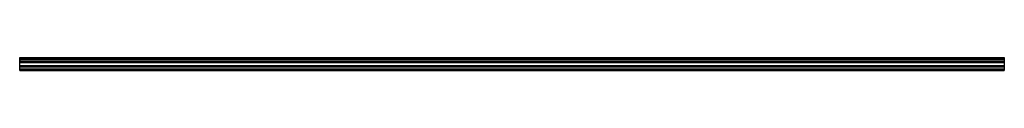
# Model space of a CAD drawing. Header units: millimetres. Extents: x 0 to 2500, y -16 to 17.
import ezdxf

# ---------------------------------------------------------------- set-up
doc = ezdxf.new("R2010")
doc.units = ezdxf.units.MM
doc.header["$LTSCALE"] = 10
doc.linetypes.add('ALLCAD_Strich', pattern=[0.2, 0.15, -0.05])
for name, color, linetype in [('BESCH_KONT_sich_schn_ansi_2d', 40, 'Continuous'), ('BESCH_KONT_sich_schn_grun_2d', 10, 'Continuous'), ('BESCH_KONT_sich_schn_seit_2d', 160, 'Continuous')]:
    doc.layers.add(name, color=color, linetype=linetype)

msp = doc.modelspace()

# ---------------------------------------------------------------- linework, layer by layer
at = {"layer": 'BESCH_KONT_sich_schn_ansi_2d', "linetype": 'ALLCAD_Strich'}
for p, q in [((0, -16.5), (0, -16.5, -33)), ((0, -16.5, -33), (2500, -16.5, -33)), ((0, -16.5), (2500, -16.5)), ((0, -16.5, -4.5), (0, -16.5, -4.5)), ((0, -16.5, -4.5), (0, -16.5, -4.5)), ((0, -16.5, -4.5), (0, -16.5, -4.5)), ((0, -16.5, -4.5), (0, -16.5, -4.5)), ((0, -16.5, -4.5), (0, -16.5, -4.5)), ((0, -16.5, -4.5), (0, -16.5, -4.5)), ((0, -16.5, -4.5), (0, -16.5, -4.5)), ((0, -16.5, -4.5), (0, -16.5, -4.5)), ((0, -16.5, -4.5), (0, -16.5, -4.5)), ((0, -16.5, -4.5), (0, -16.5, -4.5)), ((0, -16.5, -4.5), (0, -16.5, -4.5)), ((0, -16.5, -4.5), (0, -16.5, -4.5)), ((0, -16.5, -4.5), (0, -16.5, -4.5)), ((0, -16.5, -4.5), (0, -16.5, -4.5)), ((0, -16.5, -4.5), (0, -16.5, -4.5)), ((0, -16.5, -4.5), (0, -16.5, -4.5)), ((0, -16.5, -4.5), (0, -16.5, -4.5)), ((0, -16.5, -4.5), (0, -16.5, -4.5)), ((0, -16.5, -4.5), (0, -16.5, -4.5)), ((0, -16.5, -4.5), (0, -16.5, -4.5)), ((0, -16.5, -4.5), (0, -16.5, -4.5)), ((0, -16.5, -4.5), (0, -16.5, -4.5)), ((0, -16.5, -4.5), (0, -16.5, -4.5)), ((0, -16.5, -31), (2500, -16.5, -31)), ((2500, -16.5, -29.5), (0, -16.5, -29.5)), ((0, -16.5, -2.5), (2500, -16.5, -2.5)), ((0, -16.5, -28.5), (2500, -16.5, -28.5)), ((0, -16.5, -4.5), (2500, -16.5, -4.5)), ((0, -16.5, -5), (2500, -16.5, -5)), ((2500, -16.5), (2500, -16.5, -33))]:
    msp.add_line(p, q, dxfattribs=at)
at = {"layer": 'BESCH_KONT_sich_schn_ansi_2d', "linetype": 'ALLCAD_Strich', "extrusion": (0, -1, 0)}
for radius, start, end in [(0.00217, 90, 180), (0.00217, 180, 270), (0.00271, 270, 360), (0.00271, 0, 90), (0.00271, 90, 180), (0.00271, 180, 270), (0.00271, 270, 360), (0.00271, 0, 90), (0.00271, 90, 180), (0.00271, 180, 270)]:
    msp.add_arc((0, -4.5, 16.5), radius, start, end, dxfattribs=at)
at = {"layer": 'BESCH_KONT_sich_schn_ansi_2d', "linetype": 'ALLCAD_Strich', "extrusion": (0, 1, 0)}
for radius, start, end in [(0.00093, 270, 0), (0.00093, 0, 90), (0.00116, 360, 90), (0.00116, 270, 0), (0.00116, 90, 180), (0.00116, 180, 270), (0.00116, 360, 90), (0.00116, 270, 0), (0.00116, 90, 180), (0.00116, 180, 270)]:
    msp.add_arc((0, -4.5, -16.5), radius, start, end, dxfattribs=at)
at = {"layer": 'BESCH_KONT_sich_schn_grun_2d', "linetype": 'ALLCAD_Strich'}
for p, q in [((0, -16.5, -33), (0, 16.5, -33)), ((0, 16.5, -33), (2500, 16.5, -33)), ((0, 14, -33), (2500, 14, -33)), ((0, 12.4, -33), (2500, 12.4, -33)), ((2500, 7, -33), (0, 7, -33)), ((0, 6, -33), (2500, 6, -33)), ((0, 5.5, -33), (0, 5.5, -33)), ((0, 5.5, -33), (0, 5.5, -33)), ((0, 5.5, -33), (0, 5.5, -33)), ((0, 5.5, -33), (0, 5.5, -33)), ((0, 5.5, -33), (0, 5.5, -33)), ((0, 5.5, -33), (0, 5.5, -33)), ((0, 5.5, -33), (0, 5.5, -33)), ((0, 5.5, -33), (0, 5.5, -33)), ((0, 5.5, -33), (0, 5.5, -33)), ((0, 5.5, -33), (2500, 5.5, -33)), ((0, 5.5, -33), (0, 5.5, -33)), ((0, 5.5, -33), (0, 5.5, -33)), ((0, 5.5, -33), (0, 5.5, -33)), ((0, 5.5, -33), (0, 5.5, -33)), ((0, 5.5, -33), (0, 5.5, -33)), ((0, 5.5, -33), (0, 5.5, -33)), ((0, 5.5, -33), (0, 5.5, -33)), ((0, 5.5, -33), (0, 5.5, -33)), ((0, 5.5, -33), (0, 5.5, -33)), ((0, 5.5, -33), (0, 5.5, -33)), ((0, 5.5, -33), (0, 5.5, -33)), ((0, 5.5, -33), (0, 5.5, -33)), ((0, 5.5, -33), (0, 5.5, -33)), ((0, 5.5, -33), (0, 5.5, -33)), ((0, 5.5, -33), (0, 5.5, -33)), ((0, 5.5, -33), (0, 5.5, -33)), ((0, 5.5, -33), (0, 5.5, -33)), ((0, 5.5, -33), (0, 5.5, -33)), ((0, 5.5, -33), (0, 5.5, -33)), ((0, 5.5, -33), (0, 5.5, -33)), ((0, 5.5, -33), (0, 5.5, -33)), ((0, 4.5, -33), (2500, 4.5, -33)), ((0, 4, -33), (2500, 4, -33)), ((2500, 16.5, -33), (2500, -16.5, -33)), ((0, -4, -33), (2500, -4, -33)), ((0, -4.5, -33), (2500, -4.5, -33)), ((0, -5.5, -33), (2500, -5.5, -33)), ((0, -6, -33), (2500, -6, -33)), ((0, -7, -33), (2500, -7, -33)), ((0, -12.4, -33), (2500, -12.4, -33)), ((0, -14, -33), (2500, -14, -33)), ((0, -16.5, -33), (2500, -16.5, -33))]:
    msp.add_line(p, q, dxfattribs=at)
at = {"layer": 'BESCH_KONT_sich_schn_seit_2d', "linetype": 'ALLCAD_Strich'}
for p, q in [((0, -16.5), (0, 16.5)), ((0, 16.5), (0, 16.5, -33)), ((0, 16.5, -33), (0, 7, -33)), ((0, 14, -28.5), (0, 14, -2.5)), ((0, 12.4, -28.5), (0, 14, -28.5)), ((0, 5.5, -2.5), (0, 14, -2.5)), ((0, 7, -31), (0, 12.4, -29.5)), ((0, 12.4, -29.5), (0, 12.4, -28.5)), ((0, 7, -33), (0, 7, -31)), ((0, 5.5, -4.5), (0, 6, -4.5)), ((0, 6, -4.5), (0, 6, -5)), ((0, 6, -5), (0, 4, -5)), ((0, 5.5, -2.5), (0, 5.5, -4.5)), ((0, 5.5, -4.5), (0, 5.5, -4.5)), ((0, 5.5, -4.5), (0, 5.5, -4.5)), ((0, 5.5, -4.5), (0, 5.5, -4.5)), ((0, 5.5, -4.5), (0, 5.5, -4.5)), ((0, 5.5, -4.5), (0, 5.5, -4.5)), ((0, 5.5, -4.5), (0, 5.5, -4.5)), ((0, 5.5, -4.5), (0, 5.5, -4.5)), ((0, 5.5, -4.5), (0, 5.5, -4.5)), ((0, 5.5, -4.5), (0, 5.5, -4.5)), ((0, 5.5, -4.5), (0, 5.5, -4.5)), ((0, 5.5, -4.5), (0, 5.5, -4.5)), ((0, 5.5, -4.5), (0, 5.5, -4.5)), ((0, 5.5, -4.5), (0, 5.5, -4.5)), ((0, 5.5, -4.5), (0, 5.5, -4.5)), ((0, 5.5, -4.5), (0, 5.5, -4.5)), ((0, 5.5, -4.5), (0, 5.5, -4.5)), ((0, 5.5, -4.5), (0, 5.5, -4.5)), ((0, 5.5, -4.5), (0, 5.5, -4.5)), ((0, 5.5, -4.5), (0, 5.5, -4.5)), ((0, 4, -4.5), (0, 4.5, -4.5)), ((0, 4.5, -4.5), (0, 4.5, -2.5)), ((0, -4.5, -2.5), (0, 4.5, -2.5)), ((0, 4, -5), (0, 4, -4.5)), ((0, -4.5, -4.5), (0, -4, -4.5)), ((0, -4, -4.5), (0, -4, -5)), ((0, -4, -5), (0, -6, -5)), ((0, -4.5, -2.5), (0, -4.5, -4.5)), ((0, -6, -4.5), (0, -5.5, -4.5)), ((0, -5.5, -4.5), (0, -5.5, -2.5)), ((0, -14, -2.5), (0, -5.5, -2.5)), ((0, -6, -5), (0, -6, -4.5)), ((0, -12.4, -29.5), (0, -7, -31)), ((0, -7, -33), (0, -7, -31)), ((0, -16.5, -33), (0, -7, -33)), ((0, -12.4, -28.5), (0, -14, -28.5)), ((0, -12.4, -28.5), (0, -12.4, -29.5)), ((0, -14, -28.5), (0, -14, -2.5)), ((0, -16.5), (0, -16.5, -33))]:
    msp.add_line(p, q, dxfattribs=at)

doc.saveas('drawing.dxf')
